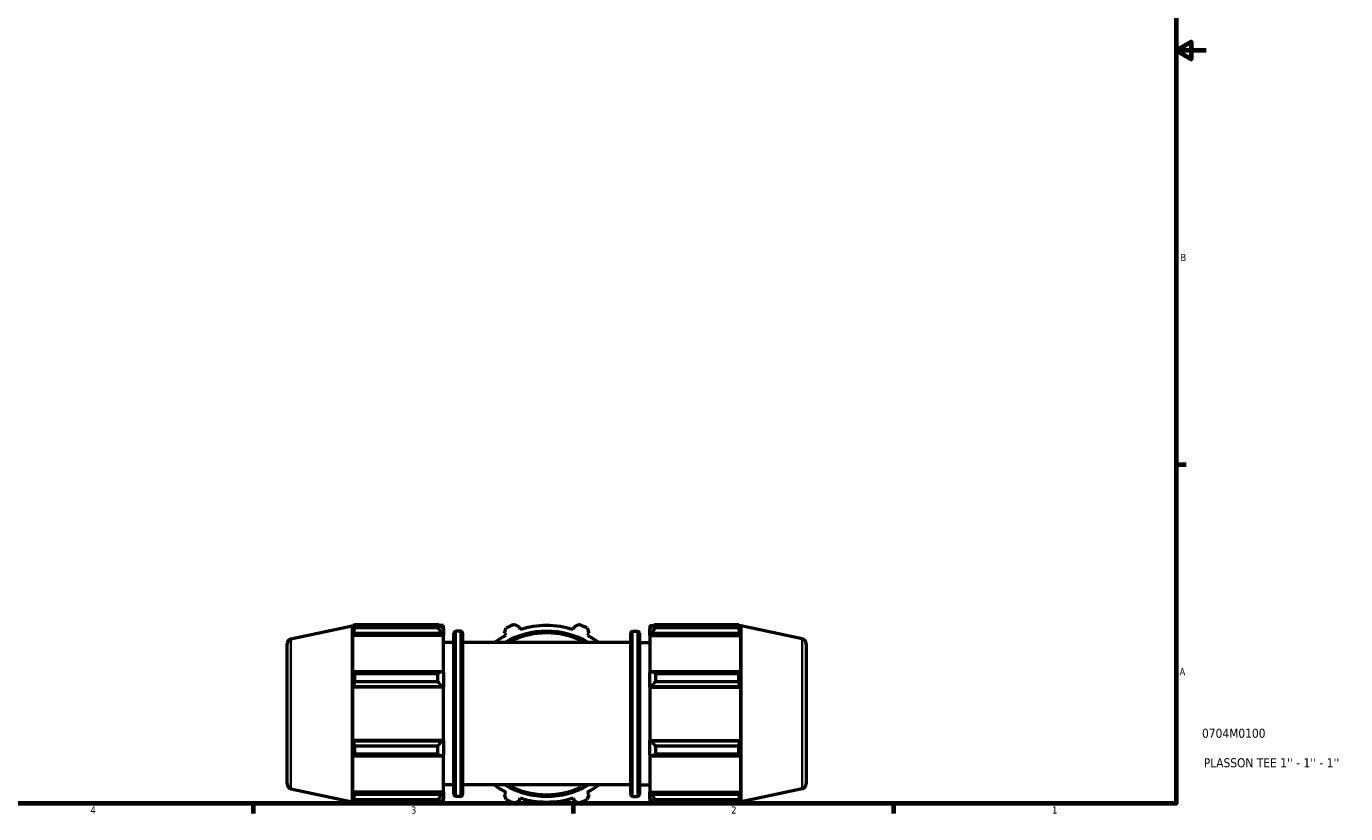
# Model space of a CAD drawing. Header units: inches. Extents: x 0.1 to 63.5, y -23.5 to 45.1.
# Tile 4 of 7: x 18.2 to 35.8, y 0.9 to 11.3. Entities that reach past the tile are written whole.
import ezdxf

# ---------------------------------------------------------------- set-up
doc = ezdxf.new("R2010")
doc.units = ezdxf.units.IN
doc.header["$MEASUREMENT"] = 0
for name, color, linetype, lineweight in [('Border (ANSI)', 7, 'Continuous', 70), ('Title (ANSI)', 7, 'Continuous', 50), ('Visible (ANSI)', 7, 'Continuous', 50), ('Visible Narrow (ANSI)', 7, 'Continuous', 35)]:
    doc.layers.add(name, color=color, linetype=linetype, lineweight=lineweight)
doc.styles.add('Note Text (ANSI)', font='tahoma.ttf')
doc.styles.add('Text Style29', font='tahoma.ttf')

# ---------------------------------------------------------------- blocks, each defined once
blk = doc.blocks.new('Borders Default Border')
at = {"layer": 'Border (ANSI)'}
for p, q in [((33.5, 5.5), (33.634, 5.5)), ((21.25, 1), (21.25, 0.866)), ((25.5, 1), (25.5, 0.866)), ((29.75, 1), (29.75, 0.866))]:
    blk.add_line(p, q, dxfattribs=at)
at = {"layer": 'Border (ANSI)', "flags": 128}
for points in [[(0.5, 1), (0.5, 21), (33.5, 21), (33.5, 1), (0.5, 1)], [(33.9, 11), (33.5, 11), (33.7, 11.115), (33.7, 10.885), (33.5, 11)]]:
    blk.add_lwpolyline(points, dxfattribs=at)
at = {"layer": 'Border (ANSI)', "color": 5, "true_color": 0x0000ff, "char_height": 0.0945, "attachment_point": 7, "style": 'Note Text (ANSI)'}
for s, insert in [('B', (33.558, 8.203)), ('A', (33.547, 2.703)), ('4', (19.092, 0.866)), ('3', (23.346, 0.864)), ('2', (27.596, 0.866)), ('1', (31.854, 0.866))]:
    blk.add_mtext(s, dxfattribs=dict(at, insert=insert))
blk = doc.blocks.new('Title Blocks ANSI - Large')
at = {"layer": 'Title (ANSI)', "color": 5, "true_color": 0x0000ff, "style": 'Text Style29'}
for tag, p in [('PART_NUMBER_001', (0.345, 0.873)), ('DESCRIPTION_001', (0.369, 0.481))]:
    blk.add_attdef(tag, p, '', height=0.12, dxfattribs=at)

msp = doc.modelspace()

# ---------------------------------------------------------------- linework, layer by layer
at = {"layer": 'Visible (ANSI)'}
for p, q in [((21.7538, 3.1852), (22.5669, 3.358)), ((22.5669, 3.358), (22.5684, 3.3627)), ((22.5669, 3.358), (22.5669, 1.0238)), ((22.5684, 3.3627), (22.5684, 3.3085)), ((22.5899, 3.3627), (22.5684, 3.3627)), ((22.5807, 3.3445), (22.5684, 3.3085)), ((22.597, 3.3765), (23.7023, 3.3765)), ((22.597, 3.3765), (22.597, 3.3309)), ((23.7023, 3.3309), (22.597, 3.3309)), ((23.7023, 3.3309), (23.7023, 3.3765)), ((23.7779, 3.3627), (23.7242, 3.3627)), ((23.7779, 3.3205), (23.7527, 3.3445)), ((23.7779, 3.3205), (23.7779, 3.3627)), ((24.5883, 3.2638), (24.6102, 3.3309)), ((24.7202, 3.3765), (24.7831, 3.3445)), ((24.7945, 3.3085), (24.7831, 3.3445)), ((25.5106, 3.3445), (25.4992, 3.3085)), ((25.5106, 3.3445), (25.5735, 3.3765)), ((25.6835, 3.3309), (25.7054, 3.2638)), ((26.5159, 3.3627), (26.5159, 3.3205)), ((26.5159, 3.3627), (26.5695, 3.3627)), ((26.5411, 3.3445), (26.5159, 3.3205)), ((26.5915, 3.3765), (26.5915, 3.3309)), ((26.5915, 3.3765), (27.6967, 3.3765)), ((27.6967, 3.3309), (26.5915, 3.3309)), ((27.6967, 3.3309), (27.6967, 3.3765)), ((27.7038, 3.3627), (27.7253, 3.3627)), ((27.7253, 3.3085), (27.7131, 3.3445)), ((27.7253, 3.3085), (27.7253, 3.3627)), ((27.7269, 3.358), (27.7253, 3.3627)), ((27.7269, 1.0238), (27.7269, 3.358)), ((28.5399, 3.1852), (27.7269, 3.358)), ((22.5684, 3.2303), (22.5807, 3.2638)), ((22.5684, 3.2303), (22.5684, 2.732)), ((23.7779, 3.2303), (22.5684, 3.2303)), ((22.5807, 3.2638), (23.7527, 3.2638)), ((23.7527, 3.2638), (23.7779, 3.2415)), ((23.7779, 3.3205), (23.7779, 3.2415)), ((23.7779, 3.2415), (23.7779, 3.2303)), ((23.7779, 2.7378), (23.7779, 3.2303)), ((23.9159, 1.1209), (23.9159, 3.2609)), ((24.005, 3.2871), (23.9421, 3.2871)), ((24.0312, 3.2609), (24.0312, 1.1209)), ((24.5883, 3.2638), (24.6058, 3.2303)), ((25.6879, 3.2303), (25.7054, 3.2638)), ((26.2625, 1.1209), (26.2625, 3.2609)), ((26.2887, 3.2871), (26.3516, 3.2871)), ((26.3779, 3.2609), (26.3779, 1.1209)), ((26.5159, 3.2415), (26.5159, 3.3205)), ((26.5159, 3.2415), (26.5411, 3.2638)), ((26.5159, 3.2303), (26.5159, 3.2415)), ((26.5159, 3.2303), (26.5159, 2.7378)), ((26.5159, 3.2303), (27.7253, 3.2303)), ((26.5411, 3.2638), (27.7131, 3.2638)), ((27.7131, 3.2638), (27.7253, 3.2303)), ((27.7253, 2.732), (27.7253, 3.2303)), ((21.7019, 1.2607), (21.7019, 3.1211)), ((23.9159, 3.1359), (23.7779, 3.1359)), ((26.2625, 3.1359), (24.0312, 3.1359)), ((26.3779, 3.1359), (26.5159, 3.1359)), ((28.5919, 3.1211), (28.5919, 1.2607)), ((22.5807, 2.7494), (22.5684, 2.732)), ((23.7527, 2.7494), (22.5807, 2.7494)), ((22.597, 2.7275), (23.7023, 2.7275)), ((22.597, 2.7275), (22.597, 2.6176)), ((23.7023, 2.6176), (23.7023, 2.7275)), ((23.7779, 2.7378), (23.7527, 2.7494)), ((23.7779, 2.7378), (23.7779, 2.5471)), ((26.5411, 2.7494), (26.5159, 2.7378)), ((26.5159, 2.5471), (26.5159, 2.7378)), ((27.7131, 2.7494), (26.5411, 2.7494)), ((26.5915, 2.7275), (26.5915, 2.6176)), ((26.5915, 2.7275), (27.6967, 2.7275)), ((27.6967, 2.6176), (27.6967, 2.7275)), ((27.7253, 2.732), (27.7131, 2.7494)), ((22.5684, 2.5433), (22.5807, 2.5546)), ((22.5684, 2.5433), (22.5684, 1.8385)), ((23.7779, 2.5433), (22.5684, 2.5433)), ((22.5807, 2.5546), (23.7527, 2.5546)), ((23.7023, 2.6176), (22.597, 2.6176)), ((23.7527, 2.5546), (23.7779, 2.5471)), ((23.7779, 2.5471), (23.7779, 2.5433)), ((23.7779, 1.8385), (23.7779, 2.5433)), ((26.5159, 2.5471), (26.5411, 2.5546)), ((26.5159, 2.5433), (26.5159, 2.5471)), ((26.5159, 2.5433), (26.5159, 1.8385)), ((26.5159, 2.5433), (27.7253, 2.5433)), ((26.5411, 2.5546), (27.7131, 2.5546)), ((27.6967, 2.6176), (26.5915, 2.6176)), ((27.7131, 2.5546), (27.7253, 2.5433)), ((27.7253, 1.8385), (27.7253, 2.5433)), ((22.5807, 1.8272), (22.5684, 1.8385)), ((23.7779, 1.8385), (22.5684, 1.8385)), ((23.7527, 1.8272), (22.5807, 1.8272)), ((22.597, 1.7643), (23.7023, 1.7643)), ((22.597, 1.7643), (22.597, 1.6543)), ((23.7023, 1.6543), (23.7023, 1.7643)), ((23.7779, 1.8348), (23.7527, 1.8272)), ((23.7779, 1.8385), (23.7779, 1.8348)), ((23.7779, 1.8348), (23.7779, 1.644)), ((26.5159, 1.8348), (26.5159, 1.8385)), ((26.5159, 1.8385), (27.7253, 1.8385)), ((26.5159, 1.644), (26.5159, 1.8348)), ((26.5411, 1.8272), (26.5159, 1.8348)), ((27.7131, 1.8272), (26.5411, 1.8272)), ((26.5915, 1.7643), (26.5915, 1.6543)), ((26.5915, 1.7643), (27.6967, 1.7643)), ((27.6967, 1.6543), (27.6967, 1.7643)), ((27.7253, 1.8385), (27.7131, 1.8272)), ((22.5684, 1.6498), (22.5684, 1.1515)), ((22.5684, 1.6498), (22.5807, 1.6324)), ((22.5807, 1.6324), (23.7527, 1.6324)), ((23.7023, 1.6543), (22.597, 1.6543)), ((23.7527, 1.6324), (23.7779, 1.644)), ((23.7779, 1.1515), (23.7779, 1.644)), ((26.5159, 1.644), (26.5411, 1.6324)), ((26.5159, 1.644), (26.5159, 1.1515)), ((26.5411, 1.6324), (27.7131, 1.6324)), ((27.6967, 1.6543), (26.5915, 1.6543)), ((27.7131, 1.6324), (27.7253, 1.6498)), ((27.7253, 1.1515), (27.7253, 1.6498)), ((23.9159, 1.2459), (23.7779, 1.2459)), ((26.2625, 1.2459), (24.0312, 1.2459)), ((26.3779, 1.2459), (26.5159, 1.2459)), ((21.7538, 1.1966), (22.5669, 1.0238)), ((22.5807, 1.118), (22.5684, 1.1515)), ((23.7779, 1.1515), (22.5684, 1.1515)), ((22.5684, 1.0733), (22.5684, 1.0191)), ((22.5684, 1.0733), (22.5807, 1.0373)), ((23.7527, 1.118), (22.5807, 1.118)), ((22.597, 1.0509), (23.7023, 1.0509)), ((22.597, 1.0509), (22.597, 1.0053)), ((23.7023, 1.0053), (23.7023, 1.0509)), ((23.7779, 1.1403), (23.7527, 1.118)), ((23.7527, 1.0373), (23.7779, 1.0613)), ((23.7779, 1.1515), (23.7779, 1.1403)), ((23.7779, 1.1403), (23.7779, 1.0613)), ((23.7779, 1.0191), (23.7779, 1.0613)), ((24.005, 1.0947), (23.9421, 1.0947)), ((24.6058, 1.1515), (24.5883, 1.118)), ((24.6102, 1.0509), (24.5883, 1.118)), ((24.7831, 1.0373), (24.7945, 1.0733)), ((25.4992, 1.0733), (25.5106, 1.0373)), ((25.7054, 1.118), (25.6835, 1.0509)), ((25.7054, 1.118), (25.6879, 1.1515)), ((26.2887, 1.0947), (26.3516, 1.0947)), ((26.5159, 1.1403), (26.5159, 1.1515)), ((26.5159, 1.1515), (27.7253, 1.1515)), ((26.5159, 1.0613), (26.5159, 1.1403)), ((26.5411, 1.118), (26.5159, 1.1403)), ((26.5159, 1.0613), (26.5411, 1.0373)), ((26.5159, 1.0613), (26.5159, 1.0191)), ((27.7131, 1.118), (26.5411, 1.118)), ((26.5915, 1.0509), (26.5915, 1.0053)), ((26.5915, 1.0509), (27.6967, 1.0509)), ((27.6967, 1.0053), (27.6967, 1.0509)), ((27.7253, 1.1515), (27.7131, 1.118)), ((27.7131, 1.0373), (27.7253, 1.0733)), ((27.7253, 1.0191), (27.7253, 1.0733)), ((28.5399, 1.1966), (27.7269, 1.0238)), ((22.5669, 1.0238), (22.5684, 1.0191)), ((22.5899, 1.0191), (22.5684, 1.0191)), ((23.7023, 1.0053), (22.597, 1.0053)), ((23.7779, 1.0191), (23.7242, 1.0191)), ((24.7831, 1.0373), (24.7202, 1.0053)), ((25.5735, 1.0053), (25.5106, 1.0373)), ((26.5159, 1.0191), (26.5695, 1.0191)), ((27.6967, 1.0053), (26.5915, 1.0053)), ((27.7038, 1.0191), (27.7253, 1.0191)), ((27.7269, 1.0238), (27.7253, 1.0191))]:
    msp.add_line(p, q, dxfattribs=at)
for centre, radius, start, end in [((25.1469, 2.1909), 1.26, 109.79198, 115.20802), ((25.1469, 2.1909), 1.1718, 72.5, 107.5), ((25.1469, 2.1909), 1.26, 64.79198, 70.20802), ((21.7674, 3.1211), 0.0656, 102, 180), ((23.9421, 3.2609), 0.0262, 90, 180), ((24.005, 3.2609), 0.0262, 0, 90), ((25.1469, 2.1909), 1.1718, 117.5, 126.24932), ((25.1469, 2.1909), 1.0962, 59.54969, 120.45031), ((25.1469, 2.1909), 1.1718, 53.75068, 62.5), ((26.2887, 3.2609), 0.0262, 90, 180), ((26.3516, 3.2609), 0.0262, 0, 90), ((28.5263, 3.1211), 0.0656, 0, 78), ((21.7674, 1.2607), 0.0656, 180, 258), ((25.1469, 2.1909), 1.1718, 233.75068, 242.5), ((25.1469, 2.1909), 1.0962, 239.54969, 300.45031), ((25.1469, 2.1909), 1.1718, 297.5, 306.24932), ((28.5263, 1.2607), 0.0656, 282, 0), ((23.9421, 1.1209), 0.0262, 180, 270), ((24.005, 1.1209), 0.0262, 270, 0), ((25.1469, 2.1909), 1.26, 244.79198, 250.20802), ((25.1469, 2.1909), 1.1718, 252.5, 287.5), ((25.1469, 2.1909), 1.26, 289.79198, 295.20802), ((26.2887, 1.1209), 0.0262, 180, 270), ((26.3516, 1.1209), 0.0262, 270, 0)]:
    msp.add_arc(centre, radius, start, end, dxfattribs=at)
for points, weights in [([(22.5807, 3.3445), (22.5885, 3.3602), (22.597, 3.3765)], [1.00074428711, 1.00078063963, 1]), ([(22.597, 3.3309), (22.5885, 3.2967), (22.5807, 3.2638)], [1, 1.00078063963, 1.00074428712]), ([(23.7527, 3.3445), (23.7285, 3.3602), (23.7023, 3.3765)], [1.00606114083, 1.011591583, 1.01632209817]), ([(23.7023, 3.3309), (23.7285, 3.2967), (23.7527, 3.2638)], [1.01632209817, 1.011591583, 1.00606114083]), ([(26.5915, 3.3765), (26.5652, 3.3602), (26.5411, 3.3445)], [1.01632209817, 1.011591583, 1.00606114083]), ([(26.5411, 3.2638), (26.5652, 3.2967), (26.5915, 3.3309)], [1.00606114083, 1.011591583, 1.01632209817]), ([(27.6967, 3.3765), (27.7052, 3.3602), (27.7131, 3.3445)], [1, 1.00078063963, 1.00074428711]), ([(27.7131, 3.2638), (27.7052, 3.2967), (27.6967, 3.3309)], [1.00074428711, 1.00078063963, 1]), ([(22.5807, 2.7494), (22.5885, 2.7387), (22.597, 2.7275)], [1.00074428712, 1.00078063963, 1]), ([(23.7527, 2.7494), (23.7285, 2.7387), (23.7023, 2.7275)], [1.00606114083, 1.011591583, 1.01632209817]), ([(26.5915, 2.7275), (26.5652, 2.7387), (26.5411, 2.7494)], [1.01632209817, 1.011591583, 1.00606114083]), ([(27.6967, 2.7275), (27.7052, 2.7387), (27.7131, 2.7494)], [1, 1.00078063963, 1.00074428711]), ([(22.597, 2.6176), (22.5885, 2.5855), (22.5807, 2.5546)], [1, 1.00078063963, 1.00074428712]), ([(23.7023, 2.6176), (23.7285, 2.5855), (23.7527, 2.5546)], [1.01632209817, 1.011591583, 1.00606114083]), ([(26.5411, 2.5546), (26.5652, 2.5855), (26.5915, 2.6176)], [1.00606114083, 1.011591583, 1.01632209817]), ([(27.7131, 2.5546), (27.7052, 2.5855), (27.6967, 2.6176)], [1.00074428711, 1.00078063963, 1]), ([(22.5807, 1.8272), (22.5885, 1.7964), (22.597, 1.7643)], [1.00074428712, 1.00078063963, 1]), ([(23.7527, 1.8272), (23.7285, 1.7964), (23.7023, 1.7643)], [1.00606114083, 1.011591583, 1.01632209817]), ([(26.5915, 1.7643), (26.5652, 1.7964), (26.5411, 1.8272)], [1.01632209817, 1.011591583, 1.00606114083]), ([(27.6967, 1.7643), (27.7052, 1.7964), (27.7131, 1.8272)], [1, 1.00078063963, 1.00074428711]), ([(22.597, 1.6543), (22.5885, 1.6431), (22.5807, 1.6324)], [1, 1.00078063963, 1.00074428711]), ([(23.7023, 1.6543), (23.7285, 1.6431), (23.7527, 1.6324)], [1.01632209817, 1.011591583, 1.00606114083]), ([(26.5411, 1.6324), (26.5652, 1.6431), (26.5915, 1.6543)], [1.00606114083, 1.011591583, 1.01632209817]), ([(27.7131, 1.6324), (27.7052, 1.6431), (27.6967, 1.6543)], [1.00074428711, 1.00078063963, 1]), ([(22.5807, 1.118), (22.5885, 1.0851), (22.597, 1.0509)], [1.00074428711, 1.00078063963, 1]), ([(23.7527, 1.118), (23.7285, 1.0851), (23.7023, 1.0509)], [1.00606114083, 1.011591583, 1.01632209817]), ([(26.5915, 1.0509), (26.5652, 1.0851), (26.5411, 1.118)], [1.01632209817, 1.011591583, 1.00606114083]), ([(27.6967, 1.0509), (27.7052, 1.0851), (27.7131, 1.118)], [1, 1.00078063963, 1.00074428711]), ([(22.597, 1.0053), (22.5885, 1.0216), (22.5807, 1.0373)], [1, 1.00078063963, 1.00074428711]), ([(23.7023, 1.0053), (23.7285, 1.0216), (23.7527, 1.0373)], [1.01632209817, 1.011591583, 1.00606114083]), ([(26.5411, 1.0373), (26.5652, 1.0216), (26.5915, 1.0053)], [1.00606114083, 1.011591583, 1.01632209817]), ([(27.7131, 1.0373), (27.7052, 1.0216), (27.6967, 1.0053)], [1.00074428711, 1.00078063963, 1])]:
    msp.add_rational_spline(points, weights, degree=2, dxfattribs=at)
at = {"layer": 'Visible Narrow (ANSI)'}
for p, q in [((21.7538, 3.173), (21.7538, 1.2088)), ((23.9421, 3.2736), (23.9421, 1.1082)), ((24.005, 1.1082), (24.005, 3.2736)), ((26.2887, 3.2736), (26.2887, 1.1082)), ((26.3516, 1.1082), (26.3516, 3.2736)), ((28.5399, 1.2088), (28.5399, 3.173))]:
    msp.add_line(p, q, dxfattribs=at)
for start, end in [(64.82713, 115.17287), (244.82713, 295.17287)]:
    msp.add_arc((25.1469, 2.1909), 1.07, start, end, dxfattribs=at)

# ---------------------------------------------------------------- block references
msp.add_blockref('Borders Default Border', (0, 0))
msp.add_blockref('Title Blocks ANSI - Large', (33.5, 1)).add_auto_attribs({'PART_NUMBER_001': '0704M0100', 'DESCRIPTION_001': "PLASSON TEE 1'' - 1'' - 1''"})

doc.saveas('drawing.dxf')
